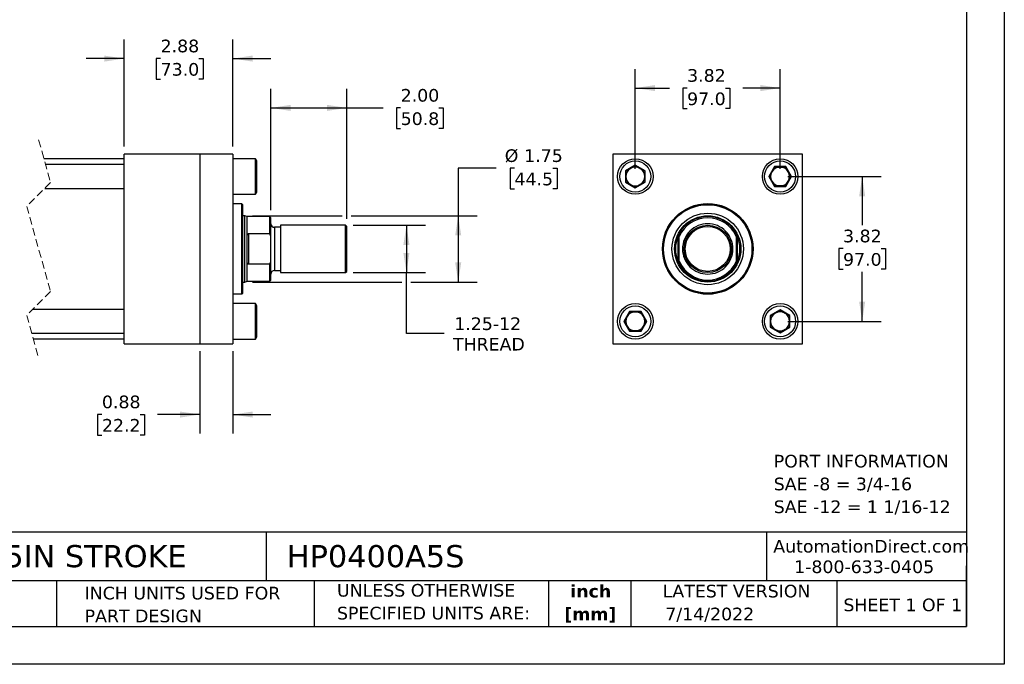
# Model space of a CAD drawing. Header units: inches. Extents: x 0 to 44, y 0 to 34.
# Tile 2 of 3: x 18 to 44, y 0 to 17. Entities that reach past the tile are written whole.
import ezdxf

# ---------------------------------------------------------------- set-up
doc = ezdxf.new("R2010")
doc.units = ezdxf.units.IN
doc.header["$LTSCALE"] = 4
doc.header["$MEASUREMENT"] = 0
doc.linetypes.add('SLD-Dashed', pattern=[0.075, 0.05, -0.025])
doc.linetypes.add('SLD-Solid', pattern=[0])
doc.layers.add('DIMENSIONS', color=140, linetype='SLD-Solid', lineweight=25)
doc.layers.add('TEXT', color=140, linetype='SLD-Solid', lineweight=25)
doc.styles.add('SLDTEXTSTYLE0', font='VERDANA.TTF')
doc.styles.add('SLDTEXTSTYLE1', font='VERDANAB.TTF')
doc.dimstyles.new('SLDDIMSTYLE0', dxfattribs={"dimtxt": 0.339844, "dimasz": 0.52, "dimexe": 0, "dimexo": 0.0625, "dimgap": 0.084961, "dimtad": 0, "dimtih": 1, "dimtoh": 1, "dimrnd": 1e-09, "dimzin": 12, "dimdsep": 46, "dimtxsty": 'SLDTEXTSTYLE0', "dimsah": 1, "dimcen": 0.09, "dimadec": 0, "dimazin": 3, "dimtfac": 1, "dimtofl": 0, "dimtmove": 0, "dimatfit": 3, "dimfxl": 0, "dimfrac": 2, "dimtolj": 1, "dimtzin": 12, "dimarcsym": 0})
doc.dimstyles.new('SLDDIMSTYLE1', dxfattribs={"dimtxt": 0.339844, "dimasz": 0.52, "dimexe": 0, "dimexo": 0.0625, "dimgap": 0.084961, "dimtad": 0, "dimtih": 1, "dimtoh": 1, "dimrnd": 1e-09, "dimzin": 12, "dimdsep": 46, "dimtxsty": 'SLDTEXTSTYLE0', "dimsah": 1, "dimcen": 0.09, "dimadec": 0, "dimazin": 3, "dimtfac": 1, "dimtmove": 0, "dimatfit": 0, "dimfxl": 0, "dimfrac": 2, "dimtolj": 1, "dimtzin": 12, "dimarcsym": 0})
doc.dimstyles.new('SLDDIMSTYLE2', dxfattribs={"dimtxt": 0.339844, "dimasz": 0.52, "dimexe": 0, "dimexo": 0.0625, "dimgap": 0.084961, "dimtad": 0, "dimtih": 1, "dimtoh": 1, "dimrnd": 1e-09, "dimdsep": 46, "dimtxsty": 'SLDTEXTSTYLE0', "dimsah": 1, "dimcen": 0.09, "dimadec": 0, "dimazin": 2, "dimtfac": 1, "dimtmove": 0, "dimatfit": 0, "dimfxl": 0, "dimfrac": 2, "dimtolj": 1, "dimtzin": 12, "dimarcsym": 0})
doc.dimstyles.new('SLDDIMSTYLE3', dxfattribs={"dimtxt": 0.339844, "dimasz": 0.52, "dimexe": 0, "dimexo": 0.0625, "dimgap": 0.084961, "dimtad": 0, "dimtih": 1, "dimtoh": 1, "dimrnd": 1e-09, "dimzin": 4, "dimdsep": 46, "dimtxsty": 'SLDTEXTSTYLE0', "dimsah": 1, "dimcen": 0.09, "dimadec": 0, "dimazin": 1, "dimtfac": 1, "dimtofl": 0, "dimtmove": 0, "dimatfit": 3, "dimfxl": 0, "dimfrac": 2, "dimtolj": 1, "dimtzin": 12, "dimarcsym": 0})

# ---------------------------------------------------------------- blocks, each defined once
blk = doc.blocks.new('SW_NOTE_0')
at = {"layer": 'TEXT', "color": 0, "char_height": 0.33333, "attachment_point": 1, "style": 'SLDTEXTSTYLE0'}
for s, insert in [('PORT INFORMATION', (0, 0.423)), ('SAE -8 = 3/4-16', (0, -0.179)), ('SAE -12 = 1 1/16-12', (0, -0.78))]:
    blk.add_mtext(s, dxfattribs=dict(at, insert=insert))
blk = doc.blocks.new('SW_NOTE_0_1')
at = {"layer": 'TEXT', "color": 0, "char_height": 0.3333, "attachment_point": 2, "style": 'SLDTEXTSTYLE1'}
for s, insert in [('inch', (0.5, 0.423)), ('[mm]', (0.489, -0.179))]:
    blk.add_mtext(s, dxfattribs=dict(at, insert=insert))
blk = doc.blocks.new('SW_NOTE_0_2')
at = {"layer": 'TEXT', "color": 0, "char_height": 0.33333, "attachment_point": 1, "style": 'SLDTEXTSTYLE0'}
for s, insert in [('UNLESS OTHERWISE ', (0, 0.423)), ('SPECIFIED UNITS ARE:', (0, -0.179))]:
    blk.add_mtext(s, dxfattribs=dict(at, insert=insert))
blk = doc.blocks.new('SW_NOTE_0_6')
at = {"layer": 'TEXT', "color": 0, "char_height": 0.33333, "attachment_point": 1, "style": 'SLDTEXTSTYLE0'}
for s, insert in [('INCH UNITS USED FOR ', (0, 0.423)), ('PART DESIGN', (0, -0.179))]:
    blk.add_mtext(s, dxfattribs=dict(at, insert=insert))
blk = doc.blocks.new('_D_1')
at = {"layer": 'DIMENSIONS'}
for p, q in [((20.776, 13.655), (20.776, 16.475)), ((23.651, 13.655), (23.651, 16.475)), ((20.776, 15.975), (19.776, 15.975)), ((21.742, 15.975), (21.628, 15.975)), ((21.628, 15.975), (21.628, 15.435)), ((22.752, 15.975), (22.866, 15.975)), ((22.866, 15.975), (22.866, 15.435)), ((23.651, 15.975), (24.651, 15.975)), ((21.628, 15.435), (21.742, 15.435)), ((22.866, 15.435), (22.752, 15.435))]:
    blk.add_line(p, q, dxfattribs=at)
for points in [[(20.776, 15.975), (20.256, 16.055), (20.256, 15.895)], [(23.651, 15.975), (24.171, 15.895), (24.171, 16.055)]]:
    blk.add_solid(points, dxfattribs=at)
at = {"layer": 'DIMENSIONS', "char_height": 0.3333, "attachment_point": 1, "style": 'SLDTEXTSTYLE0'}
for s, insert in [('2.88', (21.742, 16.474)), ('73.0', (21.742, 15.858))]:
    blk.add_mtext(s, dxfattribs=dict(at, insert=insert))
blk = doc.blocks.new('_D_2')
at = {"layer": 'DIMENSIONS'}
for p, q in [((22.776, 8.255), (22.776, 6.087)), ((23.651, 8.255), (23.651, 6.087)), ((20.194, 6.587), (20.079, 6.587)), ((20.079, 6.587), (20.079, 6.047)), ((21.203, 6.587), (21.318, 6.587)), ((21.318, 6.587), (21.318, 6.047)), ((22.776, 6.587), (21.664, 6.587)), ((23.651, 6.587), (24.651, 6.587)), ((20.079, 6.047), (20.194, 6.047)), ((21.318, 6.047), (21.203, 6.047))]:
    blk.add_line(p, q, dxfattribs=at)
for points in [[(22.776, 6.587), (22.256, 6.667), (22.256, 6.507)], [(23.651, 6.587), (24.171, 6.507), (24.171, 6.667)]]:
    blk.add_solid(points, dxfattribs=at)
at = {"layer": 'DIMENSIONS', "char_height": 0.3333, "attachment_point": 1, "style": 'SLDTEXTSTYLE0'}
for s, insert in [('0.88', (20.194, 7.087)), ('22.2', (20.194, 6.47))]:
    blk.add_mtext(s, dxfattribs=dict(at, insert=insert))
blk = doc.blocks.new('_D_3')
at = {"layer": 'DIMENSIONS'}
for p, q in [((24.652, 11.976), (24.652, 15.174)), ((26.652, 11.749), (26.652, 15.174)), ((24.652, 14.674), (26.652, 14.674)), ((26.652, 14.674), (27.614, 14.674)), ((28.075, 14.674), (27.961, 14.674)), ((27.961, 14.674), (27.961, 14.134)), ((29.085, 14.674), (29.199, 14.674)), ((29.199, 14.674), (29.199, 14.134)), ((27.961, 14.134), (28.075, 14.134)), ((29.199, 14.134), (29.085, 14.134))]:
    blk.add_line(p, q, dxfattribs=at)
for points in [[(24.652, 14.674), (25.172, 14.594), (25.172, 14.754)], [(26.652, 14.674), (26.132, 14.754), (26.132, 14.594)]]:
    blk.add_solid(points, dxfattribs=at)
at = {"layer": 'DIMENSIONS', "char_height": 0.3333, "attachment_point": 1, "style": 'SLDTEXTSTYLE0'}
for s, insert in [('2.00', (28.075, 15.173)), ('50.8', (28.075, 14.557))]:
    blk.add_mtext(s, dxfattribs=dict(at, insert=insert))
blk = doc.blocks.new('_D_4')
at = {"layer": 'DIMENSIONS'}
for p, q in [((30.593, 13.083), (29.593, 13.083)), ((29.593, 13.083), (29.593, 11.83)), ((31.077, 13.083), (30.963, 13.083)), ((30.963, 13.083), (30.963, 12.543)), ((32.087, 13.083), (32.201, 13.083)), ((32.201, 13.083), (32.201, 12.543)), ((30.963, 12.543), (31.077, 12.543)), ((32.201, 12.543), (32.087, 12.543)), ((24.163, 11.83), (26.532, 11.83)), ((26.772, 11.83), (30.093, 11.83)), ((29.593, 11.83), (29.593, 10.08)), ((24.163, 10.08), (28.107, 10.08)), ((28.347, 10.08), (30.093, 10.08))]:
    blk.add_line(p, q, dxfattribs=at)
for points in [[(29.593, 11.83), (29.513, 11.31), (29.673, 11.31)], [(29.593, 10.08), (29.673, 10.6), (29.513, 10.6)]]:
    blk.add_solid(points, dxfattribs=at)
at = {"layer": 'DIMENSIONS', "char_height": 0.3333, "attachment_point": 1, "style": 'SLDTEXTSTYLE0'}
for s, insert in [('%%c', (30.821, 13.582)), ('1.75', (31.334, 13.582)), ('44.5', (31.077, 12.966))]:
    blk.add_mtext(s, dxfattribs=dict(at, insert=insert))
blk = doc.blocks.new('_D_5')
at = {"layer": 'DIMENSIONS'}
for p, q in [((26.821, 11.58), (28.727, 11.58)), ((28.227, 11.58), (28.227, 10.33)), ((26.821, 10.33), (28.727, 10.33)), ((28.227, 8.726), (28.227, 10.33)), ((29.227, 8.726), (28.227, 8.726))]:
    blk.add_line(p, q, dxfattribs=at)
for points in [[(28.227, 11.58), (28.147, 11.06), (28.307, 11.06)], [(28.227, 10.33), (28.307, 10.85), (28.147, 10.85)]]:
    blk.add_solid(points, dxfattribs=at)
at = {"layer": 'DIMENSIONS', "char_height": 0.3333, "attachment_point": 1, "style": 'SLDTEXTSTYLE0'}
for s, insert in [('1.25-12', (29.489, 9.15)), ('THREAD', (29.455, 8.609))]:
    blk.add_mtext(s, dxfattribs=dict(at, insert=insert))
blk = doc.blocks.new('_D_6')
at = {"layer": 'DIMENSIONS'}
for p, q in [((34.266, 13.065), (34.266, 15.697)), ((38.086, 13.065), (38.086, 15.697)), ((34.266, 15.197), (35.171, 15.197)), ((35.632, 15.197), (35.518, 15.197)), ((35.518, 15.197), (35.518, 14.657)), ((36.642, 15.197), (36.756, 15.197)), ((36.756, 15.197), (36.756, 14.657)), ((38.086, 15.197), (37.102, 15.197)), ((35.518, 14.657), (35.632, 14.657)), ((36.756, 14.657), (36.642, 14.657))]:
    blk.add_line(p, q, dxfattribs=at)
for points in [[(34.266, 15.197), (34.786, 15.117), (34.786, 15.277)], [(38.086, 15.197), (37.566, 15.277), (37.566, 15.117)]]:
    blk.add_solid(points, dxfattribs=at)
at = {"layer": 'DIMENSIONS', "char_height": 0.3333, "attachment_point": 1, "style": 'SLDTEXTSTYLE0'}
for s, insert in [('3.82', (35.632, 15.697)), ('97.0', (35.632, 15.081))]:
    blk.add_mtext(s, dxfattribs=dict(at, insert=insert))
blk = doc.blocks.new('_D_7')
at = {"layer": 'DIMENSIONS'}
for p, q in [((38.286, 12.865), (40.751, 12.865)), ((40.251, 12.865), (40.251, 11.579)), ((39.746, 10.963), (39.632, 10.963)), ((39.632, 10.963), (39.632, 10.423)), ((40.756, 10.963), (40.87, 10.963)), ((40.87, 10.963), (40.87, 10.423)), ((39.632, 10.423), (39.746, 10.423)), ((40.87, 10.423), (40.756, 10.423)), ((40.251, 9.045), (40.251, 10.347)), ((38.286, 9.045), (40.751, 9.045))]:
    blk.add_line(p, q, dxfattribs=at)
for points in [[(40.251, 12.865), (40.171, 12.345), (40.331, 12.345)], [(40.251, 9.045), (40.331, 9.565), (40.171, 9.565)]]:
    blk.add_solid(points, dxfattribs=at)
at = {"layer": 'DIMENSIONS', "char_height": 0.3333, "attachment_point": 1, "style": 'SLDTEXTSTYLE0'}
for s, insert in [('3.82', (39.746, 11.463)), ('97.0', (39.746, 10.846))]:
    blk.add_mtext(s, dxfattribs=dict(at, insert=insert))

msp = doc.modelspace()

# ---------------------------------------------------------------- linework, layer by layer
at = {"color": 7, "linetype": 'SLD-Solid'}
for p, q in [((44, 34), (44, 0)), ((44, 0), (0, 0))]:
    msp.add_line(p, q, dxfattribs=at)
at = {"color": 7, "linetype": 'SLD-Dashed', "lineweight": 18}
for p, q in [((18.524, 13.83), (18.839, 12.708)), ((18.839, 12.708), (18.209, 12.078)), ((18.209, 12.078), (18.839, 9.833)), ((18.839, 9.833), (18.209, 9.203)), ((18.209, 9.203), (18.524, 8.08))]:
    msp.add_line(p, q, dxfattribs=at)
for p, q in [((20.776, 13.33), (18.664, 13.33)), ((20.776, 8.455), (20.776, 13.455)), ((22.776, 13.455), (20.776, 13.455)), ((22.776, 13.455), (22.776, 8.455)), ((23.651, 13.455), (22.776, 13.455)), ((23.651, 13.455), (23.651, 8.455)), ((24.242, 13.334), (23.651, 13.334)), ((24.276, 13.274), (24.242, 13.334)), ((24.242, 12.396), (24.242, 13.334)), ((24.276, 12.456), (24.276, 13.274)), ((33.676, 13.455), (33.676, 8.455)), ((38.676, 13.455), (33.676, 13.455)), ((38.676, 8.455), (38.676, 13.455)), ((20.776, 13.178), (18.707, 13.178)), ((34.266, 13.166), (34.006, 13.015)), ((34.006, 13.015), (34.006, 12.715)), ((34.016, 13.01), (34.006, 13.015)), ((34.016, 13.01), (34.266, 13.154)), ((34.016, 12.721), (34.016, 13.01)), ((34.526, 13.015), (34.266, 13.166)), ((34.266, 13.154), (34.266, 13.166)), ((34.266, 13.154), (34.516, 13.01)), ((34.516, 13.01), (34.526, 13.015)), ((34.516, 13.01), (34.516, 12.721)), ((34.526, 12.715), (34.526, 13.015)), ((37.936, 13.125), (37.786, 12.865)), ((37.797, 12.865), (37.941, 13.115)), ((38.236, 13.125), (37.936, 13.125)), ((37.941, 13.115), (37.936, 13.125)), ((37.941, 13.115), (38.23, 13.115)), ((38.23, 13.115), (38.236, 13.125)), ((38.23, 13.115), (38.374, 12.865)), ((38.386, 12.865), (38.236, 13.125)), ((37.797, 12.865), (37.786, 12.865)), ((37.786, 12.865), (37.936, 12.605)), ((37.941, 12.615), (37.797, 12.865)), ((38.374, 12.865), (38.23, 12.615)), ((38.236, 12.605), (38.386, 12.865)), ((38.374, 12.865), (38.386, 12.865)), ((18.684, 12.553), (20.776, 12.553)), ((34.016, 12.721), (34.006, 12.715)), ((34.006, 12.715), (34.266, 12.565)), ((34.266, 12.577), (34.016, 12.721)), ((34.516, 12.721), (34.266, 12.577)), ((34.266, 12.565), (34.526, 12.715)), ((34.266, 12.577), (34.266, 12.565)), ((34.526, 12.715), (34.516, 12.721)), ((37.936, 12.605), (37.941, 12.615)), ((37.936, 12.605), (38.236, 12.605)), ((38.23, 12.615), (37.941, 12.615)), ((38.23, 12.615), (38.236, 12.605)), ((23.651, 12.396), (24.242, 12.396)), ((24.242, 12.396), (24.276, 12.456)), ((23.888, 12.142), (23.651, 12.142)), ((23.908, 12.122), (23.888, 12.142)), ((23.888, 9.768), (23.888, 12.142)), ((23.908, 9.788), (23.908, 12.122)), ((23.963, 11.83), (23.908, 11.83)), ((24.027, 11.807), (23.963, 11.83)), ((23.963, 10.955), (23.963, 11.83)), ((24.621, 11.807), (24.027, 11.807)), ((24.027, 11.294), (24.027, 11.807)), ((24.652, 11.776), (24.621, 11.807)), ((24.621, 11.358), (24.621, 11.807)), ((24.652, 11.287), (24.652, 11.776)), ((24.902, 11.525), (24.747, 11.525)), ((24.747, 11.525), (24.747, 10.955)), ((26.621, 11.58), (24.902, 11.58)), ((24.902, 11.58), (24.902, 10.955)), ((26.652, 11.549), (26.621, 11.58)), ((26.621, 10.955), (26.621, 11.58)), ((26.652, 10.362), (26.652, 11.549)), ((24.027, 10.617), (24.027, 11.294)), ((24.058, 11.358), (24.058, 10.552)), ((24.058, 11.358), (24.621, 11.358)), ((24.652, 11.287), (24.621, 11.358)), ((24.652, 10.623), (24.652, 11.287)), ((35.395, 10.617), (35.395, 11.294)), ((35.426, 10.623), (35.426, 11.287)), ((36.926, 11.287), (36.926, 10.623)), ((36.957, 11.294), (36.957, 10.617)), ((23.963, 10.08), (23.963, 10.955)), ((24.747, 10.955), (24.747, 10.386)), ((24.902, 10.955), (24.902, 10.33)), ((26.621, 10.33), (26.621, 10.955)), ((24.027, 10.104), (24.027, 10.617)), ((24.621, 10.552), (24.058, 10.552)), ((24.621, 10.552), (24.652, 10.623)), ((24.621, 10.104), (24.621, 10.552)), ((24.652, 10.135), (24.652, 10.623)), ((24.621, 10.104), (24.652, 10.135)), ((24.747, 10.386), (24.902, 10.386)), ((24.902, 10.33), (26.621, 10.33)), ((26.621, 10.33), (26.652, 10.362)), ((23.908, 10.08), (23.963, 10.08)), ((23.963, 10.08), (24.027, 10.104)), ((24.027, 10.104), (24.621, 10.104)), ((23.651, 9.768), (23.888, 9.768)), ((23.888, 9.768), (23.908, 9.788)), ((20.776, 9.358), (18.364, 9.358)), ((24.242, 9.514), (23.651, 9.514)), ((24.276, 9.454), (24.242, 9.514)), ((24.242, 8.576), (24.242, 9.514)), ((24.276, 9.045), (24.276, 9.454)), ((34.116, 9.305), (33.966, 9.045)), ((33.977, 9.045), (34.121, 9.295)), ((34.121, 9.295), (34.116, 9.305)), ((34.416, 9.305), (34.116, 9.305)), ((34.121, 9.295), (34.41, 9.295)), ((34.416, 9.305), (34.41, 9.295)), ((34.41, 9.295), (34.554, 9.045)), ((34.566, 9.045), (34.416, 9.305)), ((38.086, 9.346), (37.826, 9.195)), ((37.826, 9.195), (37.826, 8.895)), ((37.826, 9.195), (37.836, 9.19)), ((37.836, 9.19), (38.086, 9.334)), ((37.836, 8.901), (37.836, 9.19)), ((38.346, 9.195), (38.086, 9.346)), ((38.086, 9.334), (38.086, 9.346)), ((38.086, 9.334), (38.336, 9.19)), ((38.336, 9.19), (38.346, 9.195)), ((38.336, 9.19), (38.336, 8.901)), ((38.346, 8.895), (38.346, 9.195)), ((24.276, 8.636), (24.276, 9.045)), ((33.966, 9.045), (34.116, 8.785)), ((33.977, 9.045), (33.966, 9.045)), ((34.121, 8.795), (33.977, 9.045)), ((34.554, 9.045), (34.41, 8.795)), ((34.416, 8.785), (34.566, 9.045)), ((34.554, 9.045), (34.566, 9.045)), ((37.836, 8.901), (37.826, 8.895)), ((37.826, 8.895), (38.086, 8.745)), ((38.086, 8.757), (37.836, 8.901)), ((38.336, 8.901), (38.086, 8.757)), ((38.086, 8.745), (38.346, 8.895)), ((38.336, 8.901), (38.346, 8.895)), ((18.341, 8.733), (20.776, 8.733)), ((18.384, 8.58), (20.776, 8.58)), ((23.651, 8.576), (24.242, 8.576)), ((24.242, 8.576), (24.276, 8.636)), ((34.121, 8.795), (34.116, 8.785)), ((34.116, 8.785), (34.416, 8.785)), ((34.41, 8.795), (34.121, 8.795)), ((34.41, 8.795), (34.416, 8.785)), ((38.086, 8.757), (38.086, 8.745)), ((20.776, 8.455), (22.776, 8.455)), ((22.776, 8.455), (23.651, 8.455)), ((33.676, 8.455), (38.676, 8.455))]:
    msp.add_line(p, q)
for centre, radius in [((34.266, 12.865), 0.469), ((34.266, 12.865), 0.409), ((38.086, 12.865), 0.469), ((38.086, 12.865), 0.409), ((36.176, 10.955), 1.195), ((36.176, 10.955), 1.187), ((36.176, 10.955), 1.167), ((36.176, 10.955), 0.943), ((36.176, 10.955), 0.875), ((36.176, 10.955), 0.875), ((36.176, 10.955), 0.625), ((36.176, 10.955), 0.594), ((34.266, 9.045), 0.469), ((34.266, 9.045), 0.409), ((38.086, 9.045), 0.469), ((38.086, 9.045), 0.409)]:
    msp.add_circle(centre, radius)
for centre, radius, start, end in [((34.266, 12.865), 0.25, 120, 180), ((34.266, 12.865), 0.25, 60, 120), ((34.266, 12.865), 0.25, 360, 60), ((38.086, 12.865), 0.25, 150, 210), ((38.086, 12.865), 0.25, 90, 150), ((38.086, 12.865), 0.25, 30, 90), ((38.086, 12.865), 0.25, 330, 30), ((34.266, 12.865), 0.25, 180, 240), ((34.266, 12.865), 0.25, 300, 360), ((38.086, 12.865), 0.25, 210, 270), ((38.086, 12.865), 0.25, 270, 330), ((34.266, 12.865), 0.25, 240, 300), ((36.176, 10.955), 0.852, 28.2612, 151.7388), ((36.176, 10.955), 0.82, 23.8857, 156.1143), ((24.747, 11.62), 0.095, 180.0004, 269.9997), ((36.176, 10.955), 0.851, 156.5631, 203.4369), ((36.176, 10.955), 0.851, 336.5631, 23.4369), ((36.176, 10.955), 0.82, 203.8857, 336.1143), ((36.176, 10.955), 0.851, 208.2612, 331.7388), ((24.747, 10.291), 0.095, 90.0003, 179.9996), ((34.266, 9.045), 0.25, 150, 210), ((34.266, 9.045), 0.25, 90, 150), ((34.266, 9.045), 0.25, 30, 90), ((34.266, 9.045), 0.25, 330, 30), ((38.086, 9.045), 0.25, 120, 180), ((38.086, 9.045), 0.25, 60, 120), ((38.086, 9.045), 0.25, 0, 60), ((34.266, 9.045), 0.25, 210, 270), ((34.266, 9.045), 0.25, 270, 330), ((38.086, 9.045), 0.25, 180, 240), ((38.086, 9.045), 0.25, 300, 0), ((38.086, 9.045), 0.25, 240, 300)]:
    msp.add_arc(centre, radius, start, end)
for points, knots in [([(36.84, 10.955), (36.84, 11.132), (36.77, 11.301), (36.521, 11.55), (36.352, 11.62), (36, 11.62), (35.831, 11.55), (35.581, 11.301), (35.511, 11.132), (35.511, 10.955)], [0, 0, 0, 0, 0.25, 0.25, 0.5, 0.5, 0.75, 0.75, 1, 1, 1, 1]), ([(24.027, 11.294), (24.028, 11.307), (24.029, 11.323), (24.037, 11.343), (24.043, 11.352), (24.051, 11.357), (24.055, 11.358), (24.058, 11.358), (24.058, 11.358)], [0, 0, 0, 0, 0.48011, 0.629561, 0.821043, 0.899809, 0.981761, 1, 1, 1, 1]), ([(35.395, 11.294), (35.397, 11.3), (35.4, 11.307), (35.406, 11.319), (35.409, 11.326), (35.415, 11.338), (35.418, 11.344), (35.422, 11.351), (35.423, 11.354), (35.425, 11.357), (35.426, 11.358), (35.426, 11.358)], [0, 0, 0, 0, 0.25, 0.25, 0.5, 0.5, 0.75, 0.75, 0.875, 0.875, 1, 1, 1, 1]), ([(36.926, 11.358), (36.926, 11.358), (36.926, 11.357), (36.928, 11.354), (36.93, 11.351), (36.934, 11.344), (36.937, 11.338), (36.943, 11.326), (36.946, 11.319), (36.951, 11.307), (36.954, 11.3), (36.957, 11.294)], [0, 0, 0, 0, 0.125, 0.125, 0.25, 0.25, 0.5, 0.5, 0.75, 0.75, 1, 1, 1, 1]), ([(35.511, 10.955), (35.511, 10.779), (35.581, 10.61), (35.831, 10.361), (36, 10.291), (36.352, 10.291), (36.521, 10.361), (36.77, 10.61), (36.84, 10.779), (36.84, 10.955)], [0, 0, 0, 0, 0.25, 0.25, 0.5, 0.5, 0.75, 0.75, 1, 1, 1, 1]), ([(24.058, 10.552), (24.057, 10.552), (24.053, 10.553), (24.046, 10.556), (24.039, 10.564), (24.029, 10.585), (24.028, 10.603), (24.027, 10.617)], [0, 0, 0, 0, 0.068492, 0.150342, 0.272813, 0.497254, 1, 1, 1, 1]), ([(35.426, 10.552), (35.426, 10.552), (35.425, 10.553), (35.423, 10.557), (35.422, 10.559), (35.418, 10.567), (35.415, 10.573), (35.409, 10.585), (35.406, 10.591), (35.4, 10.604), (35.397, 10.61), (35.395, 10.617)], [0, 0, 0, 0, 0.125, 0.125, 0.25, 0.25, 0.5, 0.5, 0.75, 0.75, 1, 1, 1, 1]), ([(36.957, 10.617), (36.954, 10.61), (36.951, 10.604), (36.946, 10.591), (36.943, 10.585), (36.937, 10.573), (36.934, 10.567), (36.93, 10.559), (36.928, 10.557), (36.926, 10.553), (36.926, 10.552), (36.926, 10.552)], [0, 0, 0, 0, 0.25, 0.25, 0.5, 0.5, 0.75, 0.75, 0.875, 0.875, 1, 1, 1, 1])]:
    msp.add_open_spline(points, degree=3, knots=knots)
for points in [[(35.426, 11.287), (35.426, 11.311), (35.426, 11.335), (35.426, 11.358)], [(36.926, 11.358), (36.926, 11.335), (36.926, 11.311), (36.926, 11.287)], [(35.426, 10.552), (35.426, 10.576), (35.426, 10.599), (35.426, 10.623)], [(36.926, 10.552), (36.926, 10.576), (36.926, 10.599), (36.926, 10.623)]]:
    msp.add_open_spline(points, degree=3)
at = {"layer": 'TEXT'}
for p, q in [((43, 33), (43, 1)), ((43, 3.484), (1, 3.484)), ((24.529, 3.484), (24.529, 2.2)), ((37.728, 3.484), (37.728, 2.2)), ((43, 1), (43, 2.6)), ((43, 2.2), (1, 2.2)), ((18.999, 2.2), (18.999, 1)), ((25.792, 2.2), (25.792, 1)), ((31.972, 2.2), (31.972, 1)), ((34.144, 2.2), (34.144, 1)), ((39.582, 2.2), (39.582, 1)), ((1, 1), (43, 1))]:
    msp.add_line(p, q, dxfattribs=at)

# ---------------------------------------------------------------- block references
for name, p in [('SW_NOTE_0', (37.917, 5.102)), ('SW_NOTE_0_2', (26.395, 1.696)), ('SW_NOTE_0_1', (32.59, 1.673)), ('SW_NOTE_0_6', (19.737, 1.622))]:
    msp.add_blockref(name, p, dxfattribs=at)

# ---------------------------------------------------------------- texts
at = {"layer": 'TEXT', "style": 'SLDTEXTSTYLE0'}
for s, insert, char_height, attachment_point in [('HYDRAULIC CYLINDER: NFPA, 4IN BORE, 5IN STROKE', (1.254, 3.145), 0.58333, 1), ('HP0400A5S', (25.072, 3.145), 0.5833, 1), ('AutomationDirect.com', (37.905, 3.281), 0.33333, 1), ('1-800-633-0405', (38.455, 2.74), 0.33333, 1), ('LATEST VERSION', (36.937, 2.098), 0.33333, 2), ('SHEET 1 OF 1', (39.755, 1.734), 0.33333, 1), ('7/14/2022', (35.057, 1.494), 0.3333, 1)]:
    msp.add_mtext(s, dxfattribs=dict(at, insert=insert, char_height=char_height, attachment_point=attachment_point))

# ---------------------------------------------------------------- dimensions: what is measured, and where the dimension line sits
at = {"layer": 'DIMENSIONS'}
for base, p1, p2, dimstyle, picture, middle in [((23.651153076, 15.974981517), (20.776153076, 13.455296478), (23.651153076, 13.455296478), 'SLDDIMSTYLE1', '_D_1', (22.247226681, 15.974981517)), ((38.086, 15.197), (34.266, 12.865), (38.086, 12.865), 'SLDDIMSTYLE0', '_D_6', (36.137, 15.197)), ((26.652, 14.674), (24.652, 11.776), (26.652, 11.549), 'SLDDIMSTYLE3', '_D_3', (28.58, 14.674)), ((23.651153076, 6.587163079), (22.776153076, 8.455296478), (23.651153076, 8.455296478), 'SLDDIMSTYLE2', '_D_2', (20.698448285, 6.587163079))]:
    dim = msp.add_linear_dim(base=base, p1=p1, p2=p2, dimstyle=dimstyle, dxfattribs=at)
    dim.commit()
    dim.dimension.update_dxf_attribs({"geometry": picture, "text_midpoint": middle, "dimtype": 160})
for base, p1, p2, text, picture, middle in [((29.593, 10.08), (23.963, 11.83), (23.963, 10.08), '%%c<>', '_D_4', (29.593, 13.083)), ((28.227, 10.33), (26.621, 11.58), (26.621, 10.33), '1.25-12\\PTHREAD', '_D_5', (28.227, 8.726))]:
    dim = msp.add_linear_dim(base=base, p1=p1, p2=p2, angle=90, text=text, dimstyle='SLDDIMSTYLE0', dxfattribs=at)
    dim.commit()
    dim.dimension.update_dxf_attribs({"geometry": picture, "text_midpoint": middle, "dimtype": 160})
dim = msp.add_linear_dim(base=(40.251, 9.045), p1=(38.086, 12.865), p2=(38.086, 9.045), angle=90, dimstyle='SLDDIMSTYLE0', dxfattribs=at)
dim.commit()
dim.dimension.update_dxf_attribs({"geometry": '_D_7', "text_midpoint": (40.251, 10.963), "dimtype": 160})

doc.saveas('drawing.dxf')
